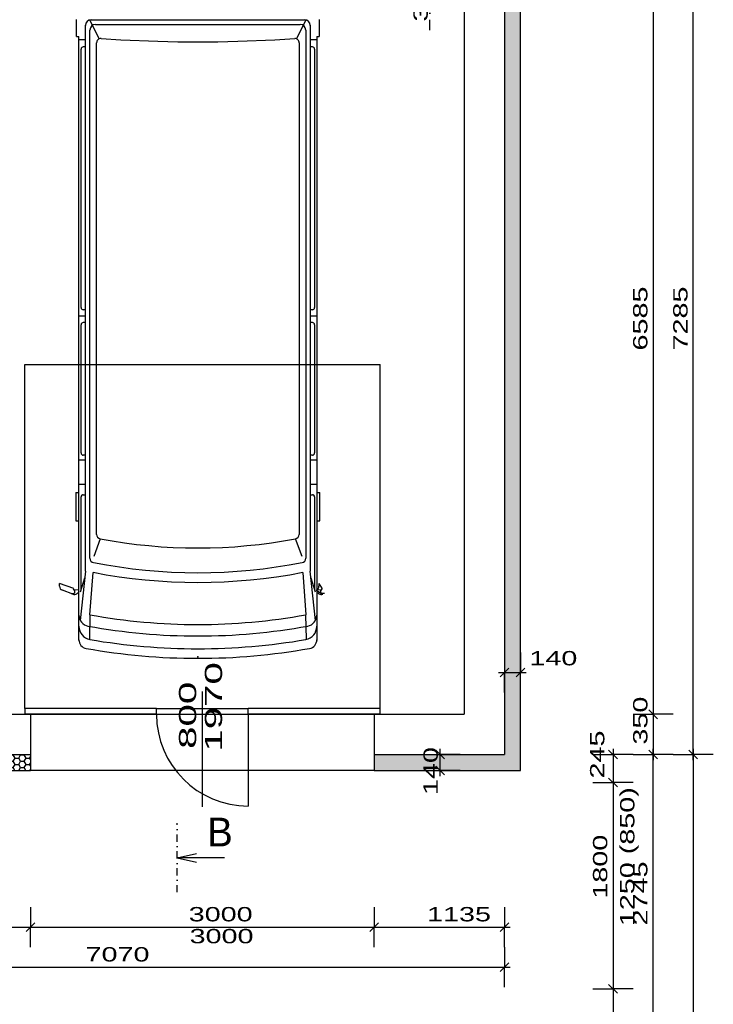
# Model space of a CAD drawing. Extents: x -196363 to 398972, y -489949 to -260582.
# Tile 198 of 256: x 231097 to 237148, y -379707 to -371119. Entities that reach past the tile are written whole.
import ezdxf

# ---------------------------------------------------------------- set-up
doc = ezdxf.new("R2010")
doc.units = 0
doc.header["$MEASUREMENT"] = 0
doc.linetypes.add('DOTDASH', pattern=[1, 0.3, -0.2, 0, -0.2, 0.3])
for name, color, linetype in [('koty', 1, 'Continuous'), ('navrh', 2, 'Continuous'), ('noszdiv', 1, 'Continuous'), ('popdver', 6, 'Continuous'), ('tepizol', 8, 'Continuous'), ('zarpred', 5, 'Continuous')]:
    doc.layers.add(name, color=color, linetype=linetype)
doc.styles.add('SPIRITTXTSTYLE1', font='ROMAN')
doc.linetypes.add('CERCH2', pattern='A,0,-1,[17,dur+dsp vaclavov.shx,S=0.003401,R=0,X=-1,Y=0],0', length=1)
doc.dimstyles.new('SPIRITSTYLE26', dxfattribs={"dimtxt": 125, "dimasz": 12.7, "dimexe": 175, "dimexo": -175, "dimgap": 50, "dimtad": 1, "dimdec": 3, "dimzin": 0, "dimdsep": 46, "dimlunit": 7, "dimtxsty": 'SPIRITTXTSTYLE1', "dimblk1": '_TICKMARKS26', "dimblk2": '_TICKMARKS26', "dimsah": 1, "dimcen": 0.09, "dimdle": 50, "dimclrd": 1, "dimclre": 1, "dimclrt": 1, "dimadec": 0, "dimazin": 0, "dimtfac": 1, "dimtdec": 4, "dimtofl": 0, "dimtmove": 1, "dimatfit": 0, "dimfxl": 0, "dimtolj": 1, "dimtzin": 0, "dimarcsym": 0})
doc.dimstyles.new('SPIRITSTYLE549', dxfattribs={"dimtxt": 125, "dimasz": 12.7, "dimexe": 175, "dimexo": 1472.924194, "dimgap": 50, "dimtad": 1, "dimdec": 3, "dimzin": 0, "dimdsep": 46, "dimlunit": 7, "dimtxsty": 'SPIRITTXTSTYLE1', "dimblk1": '_TICKMARKS549', "dimblk2": '_TICKMARKS549', "dimsah": 1, "dimcen": 0.09, "dimdle": 50, "dimclrd": 1, "dimclre": 1, "dimclrt": 1, "dimadec": 0, "dimazin": 0, "dimtfac": 1, "dimtdec": 4, "dimtofl": 0, "dimtmove": 1, "dimatfit": 0, "dimfxl": 0, "dimtolj": 1, "dimtzin": 0, "dimarcsym": 0})
doc.dimstyles.new('SPIRITSTYLE551', dxfattribs={"dimtxt": 125, "dimasz": 12.7, "dimexe": 175, "dimexo": 7842.966309, "dimgap": 50, "dimtad": 1, "dimdec": 3, "dimzin": 0, "dimdsep": 46, "dimlunit": 7, "dimtxsty": 'SPIRITTXTSTYLE1', "dimblk1": '_TICKMARKS551', "dimblk2": '_TICKMARKS551', "dimsah": 1, "dimcen": 0.09, "dimdle": 50, "dimclrd": 1, "dimclre": 1, "dimclrt": 1, "dimadec": 0, "dimazin": 0, "dimtfac": 1, "dimtdec": 4, "dimtofl": 0, "dimtmove": 1, "dimatfit": 0, "dimfxl": 0, "dimtolj": 1, "dimtzin": 0, "dimarcsym": 0})
doc.dimstyles.new('SPIRITSTYLE552', dxfattribs={"dimtxt": 125, "dimasz": 12.7, "dimexe": 175, "dimexo": 8038.650391, "dimgap": 50, "dimtad": 1, "dimdec": 3, "dimzin": 0, "dimdsep": 46, "dimlunit": 7, "dimtxsty": 'SPIRITTXTSTYLE1', "dimblk1": '_TICKMARKS552', "dimblk2": '_TICKMARKS552', "dimsah": 1, "dimcen": 0.09, "dimdle": 50, "dimclrd": 1, "dimclre": 1, "dimclrt": 1, "dimadec": 0, "dimazin": 0, "dimtfac": 1, "dimtdec": 4, "dimtofl": 0, "dimtmove": 1, "dimatfit": 0, "dimfxl": 0, "dimtolj": 1, "dimtzin": 0, "dimarcsym": 0})
doc.dimstyles.new('SPIRITSTYLE560', dxfattribs={"dimtxt": 125, "dimasz": 12.7, "dimexe": 175, "dimexo": 8192.960938, "dimgap": 50, "dimtad": 1, "dimdec": 3, "dimzin": 0, "dimdsep": 46, "dimlunit": 7, "dimtxsty": 'SPIRITTXTSTYLE1', "dimblk1": '_TICKMARKS560', "dimblk2": '_TICKMARKS560', "dimsah": 1, "dimcen": 0.09, "dimdle": 50, "dimclrd": 1, "dimclre": 1, "dimclrt": 1, "dimadec": 0, "dimazin": 0, "dimtfac": 1, "dimtdec": 4, "dimtofl": 0, "dimtmove": 1, "dimatfit": 0, "dimfxl": 0, "dimtolj": 1, "dimtzin": 0, "dimarcsym": 0})
doc.dimstyles.new('SPIRITSTYLE562', dxfattribs={"dimtxt": 125, "dimasz": 12.7, "dimexe": 175, "dimexo": 1525.981445, "dimgap": 50, "dimtad": 1, "dimdec": 3, "dimzin": 0, "dimdsep": 46, "dimlunit": 7, "dimtxsty": 'SPIRITTXTSTYLE1', "dimblk1": '_TICKMARKS562', "dimblk2": '_TICKMARKS562', "dimsah": 1, "dimcen": 0.09, "dimdle": 50, "dimclrd": 1, "dimclre": 1, "dimclrt": 1, "dimadec": 0, "dimazin": 0, "dimtfac": 1, "dimtdec": 4, "dimtofl": 0, "dimtmove": 1, "dimatfit": 0, "dimfxl": 0, "dimtolj": 1, "dimtzin": 0, "dimarcsym": 0})
doc.dimstyles.new('SPIRITSTYLE563', dxfattribs={"dimtxt": 125, "dimasz": 12.7, "dimexe": 175, "dimexo": 1330.967041, "dimgap": 50, "dimtad": 1, "dimdec": 3, "dimzin": 0, "dimdsep": 46, "dimlunit": 7, "dimtxsty": 'SPIRITTXTSTYLE1', "dimblk1": '_TICKMARKS563', "dimblk2": '_TICKMARKS563', "dimsah": 1, "dimcen": 0.09, "dimdle": 50, "dimclrd": 1, "dimclre": 1, "dimclrt": 1, "dimadec": 0, "dimazin": 0, "dimtfac": 1, "dimtdec": 4, "dimtofl": 0, "dimtmove": 1, "dimatfit": 0, "dimfxl": 0, "dimtolj": 1, "dimtzin": 0, "dimarcsym": 0})
doc.dimstyles.new('SPIRITSTYLE564', dxfattribs={"dimtxt": 125, "dimasz": 12.7, "dimexe": 175, "dimexo": 539.846313, "dimgap": 50, "dimtad": 1, "dimdec": 3, "dimzin": 0, "dimdsep": 46, "dimlunit": 7, "dimtxsty": 'SPIRITTXTSTYLE1', "dimblk1": '_TICKMARKS564', "dimblk2": '_TICKMARKS564', "dimsah": 1, "dimcen": 0.09, "dimdle": 50, "dimclrd": 1, "dimclre": 1, "dimclrt": 1, "dimadec": 0, "dimazin": 0, "dimtfac": 1, "dimtdec": 4, "dimtofl": 0, "dimtmove": 1, "dimatfit": 0, "dimfxl": 0, "dimtolj": 1, "dimtzin": 0, "dimarcsym": 0})
doc.dimstyles.new('SPIRITSTYLE565', dxfattribs={"dimtxt": 125, "dimasz": 12.7, "dimexe": 175, "dimexo": -167.831451, "dimgap": 50, "dimtad": 1, "dimdec": 3, "dimzin": 0, "dimdsep": 46, "dimlunit": 7, "dimtxsty": 'SPIRITTXTSTYLE1', "dimblk1": '_TICKMARKS565', "dimblk2": '_TICKMARKS565', "dimsah": 1, "dimcen": 0.09, "dimdle": 50, "dimclrd": 1, "dimclre": 1, "dimclrt": 1, "dimadec": 0, "dimazin": 0, "dimtfac": 1, "dimtdec": 4, "dimtofl": 0, "dimtmove": 1, "dimatfit": 0, "dimfxl": 0, "dimtolj": 1, "dimtzin": 0, "dimarcsym": 0})
doc.dimstyles.new('SPIRITSTYLE567', dxfattribs={"dimtxt": 125, "dimasz": 12.7, "dimexe": 175, "dimexo": 1680.961182, "dimgap": 50, "dimtad": 1, "dimdec": 3, "dimzin": 0, "dimdsep": 46, "dimlunit": 7, "dimtxsty": 'SPIRITTXTSTYLE1', "dimblk1": '_TICKMARKS567', "dimblk2": '_TICKMARKS567', "dimsah": 1, "dimcen": 0.09, "dimdle": 50, "dimclrd": 1, "dimclre": 1, "dimclrt": 1, "dimadec": 0, "dimazin": 0, "dimtfac": 1, "dimtdec": 4, "dimtofl": 0, "dimtmove": 1, "dimatfit": 0, "dimfxl": 0, "dimtolj": 1, "dimtzin": 0, "dimarcsym": 0})
doc.dimstyles.new('SPIRITSTYLE568', dxfattribs={"dimtxt": 125, "dimasz": 12.7, "dimexe": 175, "dimexo": 8542.955078, "dimgap": 50, "dimtad": 1, "dimdec": 3, "dimzin": 0, "dimdsep": 46, "dimlunit": 7, "dimtxsty": 'SPIRITTXTSTYLE1', "dimblk1": '_TICKMARKS568', "dimblk2": '_TICKMARKS568', "dimsah": 1, "dimcen": 0.09, "dimdle": 50, "dimclrd": 1, "dimclre": 1, "dimclrt": 1, "dimadec": 0, "dimazin": 0, "dimtfac": 1, "dimtdec": 4, "dimtofl": 0, "dimtmove": 1, "dimatfit": 0, "dimfxl": 0, "dimtolj": 1, "dimtzin": 0, "dimarcsym": 0})
pattern_1 = [(0, (582227.312, -258968), (47.625, 27.4963055), [-63.5, 31.75]), (60.000002, (582227.312, -258968), (-1.7e-06, 54.9926147), [31.75, -63.5]), (120.000003, (582227.312, -258968), (-47.625, 27.4963055), [-63.5, 31.75])]

# ---------------------------------------------------------------- blocks, each defined once
blk = doc.blocks.new('_TICKMARKS549')
at = {"color": 1, "linetype": 'Continuous'}
blk.add_line((-3, -3), (3, 3), dxfattribs=at)
blk = doc.blocks.new('*D1369')
at = {"color": 1, "linetype": 'Continuous', "ltscale": 300}
for p, q in [((236623.296875, -370542.9375, 1723.800049), (236623.296875, -377227.9375, 1723.800049)), ((236448.296875, -370592.9375, 1723.800049), (236623.296875, -370592.9375, 1723.800049)), ((236798.296875, -370592.9375, 1723.800049), (236623.296875, -370592.9375, 1723.800049)), ((236448.296875, -377177.90625, 1723.800049), (236623.296875, -377177.90625, 1723.800049)), ((236798.296875, -377177.90625, 1723.800049), (236623.296875, -377177.90625, 1723.800049))]:
    blk.add_line(p, q, dxfattribs=at)
at = {"color": 1, "linetype": 'Continuous', "ltscale": 300, "xscale": 12.69999980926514, "yscale": 12.69999980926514, "zscale": 12.69999980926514}
for p, rotation in [((236623.296875, -370592.9375, 1723.800049), 90.00000250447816), ((236623.296875, -377177.90625, 1723.800049), -90.00000250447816)]:
    blk.add_blockref('_TICKMARKS549', p, dxfattribs=dict(at, rotation=rotation))
at = {"color": 1, "linetype": 'Continuous', "ltscale": 300, "style": 'SPIRITTXTSTYLE1', "width": 1.5}
blk.add_text('6585', height=125, rotation=450.0000193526, dxfattribs=at).set_placement((236573.3125, -374004.46875, 1723.800049))
blk = doc.blocks.new('*D1371')
at = {"color": 1, "linetype": 'Continuous', "ltscale": 300}
for p, q in [((236448.296875, -377177.90625, 1723.800049), (236623.296875, -377177.90625, 1723.800049)), ((236623.296875, -377127.90625, 1723.800049), (236623.296875, -377577.9375, 1723.800049)), ((236798.296875, -377177.90625, 1723.800049), (236623.296875, -377177.90625, 1723.800049)), ((236448.296875, -377527.90625, 1723.800049), (236623.296875, -377527.90625, 1723.800049)), ((236798.296875, -377527.90625, 1723.800049), (236623.296875, -377527.90625, 1723.800049))]:
    blk.add_line(p, q, dxfattribs=at)
at = {"color": 1, "linetype": 'Continuous', "ltscale": 300, "xscale": 12.69999980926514, "yscale": 12.69999980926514, "zscale": 12.69999980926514}
for p, rotation in [((236623.296875, -377177.90625, 1723.800049), 90.00000250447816), ((236623.296875, -377527.90625, 1723.800049), -90.00000250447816)]:
    blk.add_blockref('_TICKMARKS549', p, dxfattribs=dict(at, rotation=rotation))
at = {"color": 1, "linetype": 'Continuous', "ltscale": 300, "style": 'SPIRITTXTSTYLE1', "width": 1.5}
blk.add_text('350', height=125, rotation=450.0000193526, dxfattribs=at).set_placement((236573.3125, -377442.21875, 1723.800049))
blk = doc.blocks.new('*D1372')
at = {"color": 1, "linetype": 'Continuous', "ltscale": 300}
for p, q in [((236973.296875, -377577.9375, 1723.800049), (236973.296875, -370192.9375, 1723.800049)), ((236798.296875, -370242.9375, 1723.800049), (236973.296875, -370242.9375, 1723.800049)), ((237148.296875, -370242.9375, 1723.800049), (236973.296875, -370242.9375, 1723.800049)), ((236798.296875, -377527.90625, 1723.800049), (236973.296875, -377527.90625, 1723.800049)), ((237148.296875, -377527.90625, 1723.800049), (236973.296875, -377527.90625, 1723.800049))]:
    blk.add_line(p, q, dxfattribs=at)
at = {"color": 1, "linetype": 'Continuous', "ltscale": 300, "xscale": 12.69999980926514, "yscale": 12.69999980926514, "zscale": 12.69999980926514}
for p, rotation in [((236973.296875, -370242.9375, 1723.800049), 90.00000250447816), ((236973.296875, -377527.90625, 1723.800049), 270.0000006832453)]:
    blk.add_blockref('_TICKMARKS549', p, dxfattribs=dict(at, rotation=rotation))
at = {"color": 1, "linetype": 'Continuous', "ltscale": 300, "style": 'SPIRITTXTSTYLE1', "width": 1.5}
blk.add_text('7285', height=125, rotation=90.0000025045, dxfattribs=at).set_placement((236923.3125, -374004.46875, 1723.800049))
blk = doc.blocks.new('_TICKMARKS551')
at = {"color": 1, "linetype": 'Continuous'}
blk.add_line((-3, -3), (3, 3), dxfattribs=at)
blk = doc.blocks.new('*D1373')
at = {"color": 1, "linetype": 'Continuous', "ltscale": 300}
for p, q in [((236098.3125, -377527.90625, 1723.800049), (236273.3125, -377527.90625, 1723.800049)), ((236273.3125, -377477.90625, 1723.800049), (236273.3125, -377822.9375, 1723.800049)), ((236448.296875, -377527.90625, 1723.800049), (236273.3125, -377527.90625, 1723.800049)), ((236098.3125, -377772.9375, 1723.800049), (236273.3125, -377772.9375, 1723.800049)), ((236448.296875, -377772.9375, 1723.800049), (236273.3125, -377772.9375, 1723.800049))]:
    blk.add_line(p, q, dxfattribs=at)
at = {"color": 1, "linetype": 'Continuous', "ltscale": 300, "xscale": 12.69999980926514, "yscale": 12.69999980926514, "zscale": 12.69999980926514}
for p, rotation in [((236273.3125, -377527.90625, 1723.800049), 90.00000250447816), ((236273.3125, -377772.9375, 1723.800049), -90.00000250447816)]:
    blk.add_blockref('_TICKMARKS551', p, dxfattribs=dict(at, rotation=rotation))
at = {"color": 1, "linetype": 'Continuous', "ltscale": 300, "style": 'SPIRITTXTSTYLE1', "width": 1.5}
blk.add_text('245', height=125, rotation=450.0000193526, dxfattribs=at).set_placement((236197.609375, -377738, 1723.800049))
blk = doc.blocks.new('_TICKMARKS552')
at = {"color": 1, "linetype": 'Continuous'}
blk.add_line((-3, -3), (3, 3), dxfattribs=at)
blk = doc.blocks.new('*D1374')
at = {"color": 1, "linetype": 'Continuous', "ltscale": 300}
for p, q in [((236098.3125, -377772.9375, 1723.800049), (236273.3125, -377772.9375, 1723.800049)), ((236273.3125, -377722.9375, 1723.800049), (236273.3125, -379622.90625, 1723.800049)), ((236448.296875, -377772.9375, 1723.800049), (236273.3125, -377772.9375, 1723.800049)), ((236098.3125, -379572.90625, 1723.800049), (236273.3125, -379572.90625, 1723.800049)), ((236448.296875, -379572.90625, 1723.800049), (236273.3125, -379572.90625, 1723.800049))]:
    blk.add_line(p, q, dxfattribs=at)
at = {"color": 1, "linetype": 'Continuous', "ltscale": 300, "xscale": 12.69999980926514, "yscale": 12.69999980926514, "zscale": 12.69999980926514}
for p, rotation in [((236273.3125, -377772.9375, 1723.800049), 90.00000250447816), ((236273.3125, -379572.90625, 1723.800049), -90.00000250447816)]:
    blk.add_blockref('_TICKMARKS552', p, dxfattribs=dict(at, rotation=rotation))
at = {"color": 1, "linetype": 'Continuous', "ltscale": 300, "style": 'SPIRITTXTSTYLE1', "width": 1.5}
blk.add_text('1800', height=125, rotation=450.0000193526, dxfattribs=at).set_placement((236223.328125, -378786, 1723.800049))
blk = doc.blocks.new('*D1375')
at = {"color": 1, "linetype": 'Continuous', "ltscale": 300}
for p, q in [((236098.3125, -379572.90625, 1723.800049), (236273.3125, -379572.90625, 1723.800049)), ((236273.3125, -379522.90625, 1723.800049), (236273.3125, -380932.9375, 1723.800049)), ((236448.296875, -379572.90625, 1723.800049), (236273.3125, -379572.90625, 1723.800049)), ((236098.3125, -380882.9375, 1723.800049), (236273.3125, -380882.9375, 1723.800049)), ((236448.296875, -380882.9375, 1723.800049), (236273.3125, -380882.9375, 1723.800049))]:
    blk.add_line(p, q, dxfattribs=at)
at = {"color": 1, "linetype": 'Continuous', "ltscale": 300, "xscale": 12.69999980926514, "yscale": 12.69999980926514, "zscale": 12.69999980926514}
for p, rotation in [((236273.3125, -379572.90625, 1723.800049), 90.00000250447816), ((236273.3125, -380882.9375, 1723.800049), -90.00000250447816)]:
    blk.add_blockref('_TICKMARKS552', p, dxfattribs=dict(at, rotation=rotation))
at = {"color": 1, "linetype": 'Continuous', "ltscale": 300, "style": 'SPIRITTXTSTYLE1', "width": 1.5}
blk.add_text('1310', height=125, rotation=450.0000193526, dxfattribs=at).set_placement((236223.328125, -380335.0625, 1723.800049))
blk = doc.blocks.new('_TICKMARKS560')
at = {"color": 1, "linetype": 'Continuous'}
blk.add_line((-3, -3), (3, 3), dxfattribs=at)
blk = doc.blocks.new('*D1385')
at = {"color": 1, "linetype": 'Continuous', "ltscale": 300}
for p, q in [((236448.296875, -377527.90625, 1723.800049), (236623.296875, -377527.90625, 1723.800049)), ((236623.296875, -380322.9375, 1723.800049), (236623.296875, -377477.90625, 1723.800049)), ((236798.296875, -377527.90625, 1723.800049), (236623.296875, -377527.90625, 1723.800049)), ((236448.296875, -380272.9375, 1723.800049), (236623.296875, -380272.9375, 1723.800049)), ((236798.296875, -380272.9375, 1723.800049), (236623.296875, -380272.9375, 1723.800049))]:
    blk.add_line(p, q, dxfattribs=at)
at = {"color": 1, "linetype": 'Continuous', "ltscale": 300, "xscale": 12.69999980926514, "yscale": 12.69999980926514, "zscale": 12.69999980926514}
for p, rotation in [((236623.296875, -377527.90625, 1723.800049), 90.00000250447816), ((236623.296875, -380272.9375, 1723.800049), 270.0000006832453)]:
    blk.add_blockref('_TICKMARKS560', p, dxfattribs=dict(at, rotation=rotation))
at = {"color": 1, "linetype": 'Continuous', "ltscale": 300, "style": 'SPIRITTXTSTYLE1', "width": 1.5}
blk.add_text('2745', height=125, rotation=90.0000025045, dxfattribs=at).set_placement((236573.3125, -379019.46875, 1723.800049))
blk = doc.blocks.new('_TICKMARKS562')
at = {"color": 1, "linetype": 'Continuous'}
blk.add_line((-3, -3), (3, 3), dxfattribs=at)
blk = doc.blocks.new('*D1387')
at = {"color": 1, "linetype": 'Continuous', "ltscale": 300}
for p, q in [((231190.328125, -378858.875, 1723.800049), (231190.328125, -379033.875, 1723.800049)), ((234190.359375, -378858.875, 1723.800049), (234190.359375, -379033.875, 1723.800049)), ((231140.328125, -379033.875, 1723.800049), (234240.359375, -379033.875, 1723.800049)), ((231190.328125, -379208.875, 1723.800049), (231190.328125, -379033.875, 1723.800049)), ((234190.359375, -379208.875, 1723.800049), (234190.359375, -379033.875, 1723.800049))]:
    blk.add_line(p, q, dxfattribs=at)
at = {"color": 1, "linetype": 'Continuous', "ltscale": 300, "xscale": 12.69999980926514, "yscale": 12.69999980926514, "zscale": 12.69999980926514, "rotation": 180.0000050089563}
blk.add_blockref('_TICKMARKS562', (231190.328125, -379033.875, 1723.800049), dxfattribs=at)
at = {"color": 1, "linetype": 'Continuous', "ltscale": 300, "xscale": 12.69999980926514, "yscale": 12.69999980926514, "zscale": 12.69999980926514}
blk.add_blockref('_TICKMARKS562', (234190.359375, -379033.875, 1723.800049), dxfattribs=at)
at = {"color": 1, "linetype": 'Continuous', "ltscale": 300, "style": 'SPIRITTXTSTYLE1', "width": 1.5}
blk.add_text('3000', height=125, dxfattribs=at).set_placement((232571.3125, -378983.90625, 1723.800049))
blk = doc.blocks.new('_TICKMARKS563')
at = {"color": 1, "linetype": 'Continuous'}
blk.add_line((-3, -3), (3, 3), dxfattribs=at)
blk = doc.blocks.new('*D1388')
at = {"color": 1, "linetype": 'Continuous', "ltscale": 300}
for p, q in [((234190.359375, -378858.875, 1723.800049), (234190.359375, -379033.875, 1723.800049)), ((235325.375, -378858.875, 1723.800049), (235325.375, -379033.875, 1723.800049)), ((234140.34375, -379033.875, 1723.800049), (235375.375, -379033.875, 1723.800049)), ((234190.359375, -379208.875, 1723.800049), (234190.359375, -379033.875, 1723.800049)), ((235325.375, -379208.875, 1723.800049), (235325.375, -379033.875, 1723.800049))]:
    blk.add_line(p, q, dxfattribs=at)
at = {"color": 1, "linetype": 'Continuous', "ltscale": 300, "xscale": 12.69999980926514, "yscale": 12.69999980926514, "zscale": 12.69999980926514, "rotation": 180.0000050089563}
blk.add_blockref('_TICKMARKS563', (234190.359375, -379033.875, 1723.800049), dxfattribs=at)
at = {"color": 1, "linetype": 'Continuous', "ltscale": 300, "xscale": 12.69999980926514, "yscale": 12.69999980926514, "zscale": 12.69999980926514}
blk.add_blockref('_TICKMARKS563', (235325.375, -379033.875, 1723.800049), dxfattribs=at)
at = {"color": 1, "linetype": 'Continuous', "ltscale": 300, "style": 'SPIRITTXTSTYLE1', "width": 1.5}
blk.add_text('1135', height=125, dxfattribs=at).set_placement((234650.734375, -378983.90625, 1723.800049))
blk = doc.blocks.new('_TICKMARKS564')
at = {"color": 1, "linetype": 'Continuous'}
blk.add_line((-3, -3), (3, 3), dxfattribs=at)
blk = doc.blocks.new('*D1389')
at = {"color": 1, "linetype": 'Continuous', "ltscale": 300}
for p, q in [((235325.375, -376638.0625, 1723.800049), (235325.375, -376813.0625, 1723.800049)), ((235465.375, -376638.0625, 1723.800049), (235465.375, -376813.0625, 1723.800049)), ((235275.359375, -376813.0625, 1723.800049), (235515.375, -376813.0625, 1723.800049)), ((235325.375, -376988.0625, 1723.800049), (235325.375, -376813.0625, 1723.800049)), ((235465.375, -376988.0625, 1723.800049), (235465.375, -376813.0625, 1723.800049))]:
    blk.add_line(p, q, dxfattribs=at)
at = {"color": 1, "linetype": 'Continuous', "ltscale": 300, "xscale": 12.69999980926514, "yscale": 12.69999980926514, "zscale": 12.69999980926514, "rotation": 180.0000050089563}
blk.add_blockref('_TICKMARKS564', (235325.375, -376813.0625, 1723.800049), dxfattribs=at)
at = {"color": 1, "linetype": 'Continuous', "ltscale": 300, "xscale": 12.69999980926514, "yscale": 12.69999980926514, "zscale": 12.69999980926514}
blk.add_blockref('_TICKMARKS564', (235465.375, -376813.0625, 1723.800049), dxfattribs=at)
at = {"color": 1, "linetype": 'Continuous', "ltscale": 300, "style": 'SPIRITTXTSTYLE1', "width": 1.5}
blk.add_text('140', height=125, dxfattribs=at).set_placement((235543.609375, -376750.8125, 1723.800049))
blk = doc.blocks.new('_TICKMARKS565')
at = {"color": 1, "linetype": 'Continuous'}
blk.add_line((-3, -3), (3, 3), dxfattribs=at)
blk = doc.blocks.new('*D1390')
at = {"color": 1, "linetype": 'Continuous', "ltscale": 300}
for p, q in [((234590.03125, -377527.90625, 1723.800049), (234765.03125, -377527.90625, 1723.800049)), ((234765.03125, -377717.90625, 1723.800049), (234765.03125, -377477.90625, 1723.800049)), ((234940.03125, -377527.90625, 1723.800049), (234765.03125, -377527.90625, 1723.800049)), ((234590.03125, -377667.90625, 1723.800049), (234765.03125, -377667.90625, 1723.800049)), ((234940.03125, -377667.90625, 1723.800049), (234765.03125, -377667.90625, 1723.800049))]:
    blk.add_line(p, q, dxfattribs=at)
at = {"color": 1, "linetype": 'Continuous', "ltscale": 300, "xscale": 12.69999980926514, "yscale": 12.69999980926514, "zscale": 12.69999980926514}
for p, rotation in [((234765.03125, -377527.90625, 1723.800049), 90.00000250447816), ((234765.03125, -377667.90625, 1723.800049), 270.0000006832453)]:
    blk.add_blockref('_TICKMARKS565', p, dxfattribs=dict(at, rotation=rotation))
at = {"color": 1, "linetype": 'Continuous', "ltscale": 300, "style": 'SPIRITTXTSTYLE1', "width": 1.5}
blk.add_text('140', height=125, rotation=90.0000025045, dxfattribs=at).set_placement((234744.265625, -377881.9375, 1723.800049))
blk = doc.blocks.new('_TICKMARKS567')
at = {"color": 1, "linetype": 'Continuous'}
blk.add_line((-3, -3), (3, 3), dxfattribs=at)
blk = doc.blocks.new('*D1392')
at = {"color": 1, "linetype": 'Continuous', "ltscale": 300}
for p, q in [((228255.34375, -379208.875, 1723.800049), (228255.34375, -379383.875, 1723.800049)), ((235325.375, -379208.875, 1723.800049), (235325.375, -379383.875, 1723.800049)), ((228205.328125, -379383.875, 1723.800049), (235375.375, -379383.875, 1723.800049)), ((228255.34375, -379558.875, 1723.800049), (228255.34375, -379383.875, 1723.800049)), ((235325.375, -379558.875, 1723.800049), (235325.375, -379383.875, 1723.800049))]:
    blk.add_line(p, q, dxfattribs=at)
at = {"color": 1, "linetype": 'Continuous', "ltscale": 300, "xscale": 12.69999980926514, "yscale": 12.69999980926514, "zscale": 12.69999980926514, "rotation": 180.0000050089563}
blk.add_blockref('_TICKMARKS567', (228255.34375, -379383.875, 1723.800049), dxfattribs=at)
at = {"color": 1, "linetype": 'Continuous', "ltscale": 300, "xscale": 12.69999980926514, "yscale": 12.69999980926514, "zscale": 12.69999980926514}
blk.add_blockref('_TICKMARKS567', (235325.375, -379383.875, 1723.800049), dxfattribs=at)
at = {"color": 1, "linetype": 'Continuous', "ltscale": 300, "style": 'SPIRITTXTSTYLE1', "width": 1.5}
blk.add_text('7070', height=125, dxfattribs=at).set_placement((231671.3125, -379333.90625, 1723.800049))
blk = doc.blocks.new('_TICKMARKS568')
at = {"color": 1, "linetype": 'Continuous'}
blk.add_line((-3, -3), (3, 3), dxfattribs=at)
blk = doc.blocks.new('*D1393')
at = {"color": 1, "linetype": 'Continuous', "ltscale": 300}
for p, q in [((236798.296875, -377527.90625, 1723.800049), (236973.296875, -377527.90625, 1723.800049)), ((236973.296875, -377477.90625, 1723.800049), (236973.296875, -387172.90625, 1723.800049)), ((237148.296875, -377527.90625, 1723.800049), (236973.296875, -377527.90625, 1723.800049)), ((236798.296875, -387122.90625, 1723.800049), (236973.296875, -387122.90625, 1723.800049)), ((237148.296875, -387122.90625, 1723.800049), (236973.296875, -387122.90625, 1723.800049))]:
    blk.add_line(p, q, dxfattribs=at)
at = {"color": 1, "linetype": 'Continuous', "ltscale": 300, "xscale": 12.69999980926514, "yscale": 12.69999980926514, "zscale": 12.69999980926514}
for p, rotation in [((236973.296875, -377527.90625, 1723.800049), 90.00000250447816), ((236973.296875, -387122.90625, 1723.800049), -90.00000250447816)]:
    blk.add_blockref('_TICKMARKS568', p, dxfattribs=dict(at, rotation=rotation))
at = {"color": 1, "linetype": 'Continuous', "ltscale": 300, "style": 'SPIRITTXTSTYLE1', "width": 1.5}
blk.add_text('9595', height=125, rotation=450.0000193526, dxfattribs=at).set_placement((236923.3125, -382444.4375, 1723.800049))
blk = doc.blocks.new('_TICKMARKS26')
at = {"color": 1, "linetype": 'Continuous'}
blk.add_line((-3, -3), (3, 3), dxfattribs=at)
blk = doc.blocks.new('*D1746')
at = {"color": 1, "linetype": 'Continuous', "ltscale": 300}
for p, q in [((228255.34375, -378858.875, 1723.800049), (228255.34375, -379033.875, 1723.800049)), ((231190.328125, -378858.875, 1723.800049), (231190.328125, -379033.875, 1723.800049)), ((228205.328125, -379033.875, 1723.800049), (231240.328125, -379033.875, 1723.800049)), ((228255.34375, -379208.875, 1723.800049), (228255.34375, -379033.875, 1723.800049)), ((231190.328125, -379208.875, 1723.800049), (231190.328125, -379033.875, 1723.800049))]:
    blk.add_line(p, q, dxfattribs=at)
at = {"color": 1, "linetype": 'Continuous', "ltscale": 300, "xscale": 12.69999980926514, "yscale": 12.69999980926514, "zscale": 12.69999980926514, "rotation": 180.0000050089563}
blk.add_blockref('_TICKMARKS26', (228255.34375, -379033.875, 1723.800049), dxfattribs=at)
at = {"color": 1, "linetype": 'Continuous', "ltscale": 300, "xscale": 12.69999980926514, "yscale": 12.69999980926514, "zscale": 12.69999980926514}
blk.add_blockref('_TICKMARKS26', (231190.328125, -379033.875, 1723.800049), dxfattribs=at)
at = {"color": 1, "linetype": 'Continuous', "ltscale": 300, "style": 'SPIRITTXTSTYLE1', "width": 1.5}
blk.add_text('2935', height=125, dxfattribs=at).set_placement((229603.796875, -378983.90625, 1723.800049))

msp = doc.modelspace()

# ---------------------------------------------------------------- hatches: boundary and pattern name
at = {"layer": 'tepizol', "linetype": 'Continuous', "ltscale": 300}
h = msp.add_hatch(dxfattribs=at)
h.set_pattern_fill('Plastev', scale=31.75, style=0, pattern_type=2)
h.set_pattern_definition(pattern_1)
h.paths.add_polyline_path([(235325.375, -377667.90625), (235465.375, -377667.90625), (235465.375, -370102.9375), (227550.59375, -370102.9375), (227447.57812, -370242.9375), (235325.375, -370242.9375), (235325.375, -377527.90625), (234190.35938, -377527.90625), (234190.35938, -377667.90625)], flags=0)
h = msp.add_hatch(dxfattribs=at)
h.set_pattern_fill('Plastev', scale=31.75, style=0, pattern_type=2)
h.set_pattern_definition(pattern_1)
h.paths.add_polyline_path([(229990.35938, -377527.90625), (229730.34375, -377527.90625), (229690.34375, -377527.90625), (229690.34375, -377667.90625), (231190.32812, -377667.90625), (231190.32812, -377527.90625)], flags=0)

# ---------------------------------------------------------------- linework, layer by layer
at = {"layer": 'koty', "color": 1, "linetype": 'DOTDASH', "ltscale": 300}
msp.add_line((234675.39062, -371211.15625, 1723.80005), (234675.39062, -370077.90625, 1723.80005), dxfattribs=at)
at = {"layer": 'navrh', "color": 2, "linetype": 'Continuous', "ltscale": 300}
for p, q in [((235465.375, -377667.90625, 900), (235465.375, -370102.9375, 900)), ((232290.34375, -377127.90625, 900), (231140.32812, -377127.90625, 900)), ((231140.32812, -377127.90625, 900), (231140.32812, -377177.90625, 900)), ((232290.34375, -377177.90625, 900), (231140.32812, -377177.90625, 900)), ((232290.34375, -377177.90625, 900), (232290.34375, -377127.90625, 900)), ((232290.34375, -377127.90625, 900), (233090.34375, -377127.90625, 900)), ((234240.35938, -377127.90625, 900), (233090.34375, -377127.90625, 900)), ((233090.34375, -377177.90625, 900), (233090.34375, -377127.90625, 900)), ((234240.35938, -377177.90625, 900), (233090.34375, -377177.90625, 900)), ((233090.34375, -377177.90625, 900), (233090.34375, -377977.9375, 900)), ((234240.35938, -377177.90625, 900), (234240.35938, -377127.90625, 900)), ((231190.32812, -377527.90625, 900), (231190.32812, -377667.90625, 900)), ((234190.35938, -377527.90625, 900), (234190.35938, -377667.90625, 900)), ((228395.34375, -377667.90625, 900), (231190.32812, -377667.90625, 900)), ((234190.35938, -377667.90625, 900), (235325.375, -377667.90625, 900)), ((235325.375, -377667.90625, 900), (235465.375, -377667.90625, 900))]:
    msp.add_line(p, q, dxfattribs=at)
at = {"layer": 'navrh', "color": 2, "linetype": 'CERCH2', "ltscale": 300}
for p, q in [((231140.32812, -377127.90625, 900), (231140.32812, -374127.90625, 900)), ((231140.32812, -374127.90625, 900), (234240.35938, -374127.90625, 900)), ((234240.35938, -377127.90625, 900), (234240.35938, -374127.90625, 900)), ((234190.35938, -377667.90625, 900), (231190.32812, -377667.90625, 900))]:
    msp.add_line(p, q, dxfattribs=at)
at = {"layer": 'navrh', "color": 1, "linetype": 'DOTDASH', "ltscale": 210}
msp.add_line((232471.09375, -378730.0625), (232471.09375, -378127.46875), dxfattribs=at)
at = {"layer": 'navrh', "color": 1, "linetype": 'Continuous', "ltscale": 304.799988}
for p, q in [((232471.09375, -378428.78125), (232639.125, -378391.0625)), ((232882.20312, -378428.78125), (232471.09375, -378428.78125)), ((232471.09375, -378428.78125), (232639.125, -378466.46875))]:
    msp.add_line(p, q, dxfattribs=at)
at = {"layer": 'navrh', "color": 2, "linetype": 'Continuous', "ltscale": 300}
msp.add_arc((233090.34375, -377177.90625, 900), 800.00079, 180.000005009, 270.000000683, dxfattribs=at)
msp.add_point((232690.34375, -377177.90625, 900), dxfattribs=at)
msp.add_point((232690.34375, -377177.90625, 900), dxfattribs=at)
at = {"layer": 'noszdiv', "color": 1, "linetype": 'Continuous', "ltscale": 300}
for p, q in [((235325.375, -370242.9375, 900), (235325.375, -371972.25, 900)), ((234975.375, -370592.9375, 900), (234975.375, -377177.90625, 900)), ((235325.375, -371972.25, 900), (235325.375, -377527.90625, 900)), ((229990.35938, -377177.90625, 900), (231190.32812, -377177.90625, 900)), ((231190.32812, -377177.90625, 900), (231190.32812, -377527.90625, 900)), ((234190.35938, -377177.90625, 900), (234975.375, -377177.90625, 900)), ((234190.35938, -377177.90625, 900), (234190.35938, -377527.90625, 900)), ((229990.35938, -377527.90625, 900), (231190.32812, -377527.90625, 900)), ((234190.35938, -377527.90625, 900), (235325.375, -377527.90625, 900))]:
    msp.add_line(p, q, dxfattribs=at)
at = {"layer": 'noszdiv', "color": 2, "linetype": 'Continuous', "ltscale": 300}
msp.add_line((231190.32812, -377177.90625, 900), (234190.35938, -377177.90625, 900), dxfattribs=at)
at = {"layer": 'popdver', "color": 6, "linetype": 'Continuous', "ltscale": 250}
msp.add_line((232690.34375, -377983.5625), (232690.34375, -376977.6875), dxfattribs=at)
at = {"layer": 'popdver', "color": 6, "linetype": 'Continuous', "ltscale": 304.799988}
msp.add_point((232690.34375, -377177.90625), dxfattribs=at)
at = {"layer": 'popdver', "color": 6, "linetype": 'Continuous', "ltscale": 250}
msp.add_point((232690.34375, -377177.90625), dxfattribs=at)
at = {"layer": 'zarpred', "color": 1, "linetype": 'Continuous', "ltscale": 25.4}
for p, q in [((231591.9375, -371266.875), (231591.9375, -371116.5625)), ((231671.01562, -375929.71875), (231671.01562, -371167.8125)), ((231790.45312, -371286.21875), (231708.15625, -371121.59375)), ((231719.26562, -371120.21875), (233582.89062, -371120.21875)), ((231757.89062, -371161.0625), (233544.26562, -371161.0625)), ((233594.10938, -371121.53125), (233511.79688, -371286.125)), ((233631.14062, -371167.8125), (233631.14062, -375929.71875)), ((233710.23438, -371116.5625), (233710.23438, -371266.875)), ((231591.9375, -371266.875), (231613.09375, -371266.875)), ((231613.09375, -376533.8125), (231613.09375, -371266.875)), ((231709.60938, -375816.375), (231709.60938, -371209.3125)), ((233592.51562, -371209.3125), (233592.51562, -375816.375)), ((233689.04688, -371266.875), (233689.04688, -376533.8125)), ((233689.04688, -371266.875), (233710.23438, -371266.875)), ((231613.09375, -371293.25), (231671.01562, -371293.25)), ((231671.01562, -371356.34375), (231651.71875, -371356.34375)), ((231767.53125, -375608.4375), (231767.53125, -371321.375)), ((233534.625, -371321.375), (233534.625, -375608.4375)), ((233631.14062, -371293.25), (233689.04688, -371293.25)), ((233650.45312, -371356.34375), (233631.14062, -371356.34375)), ((231632.40625, -373630.09375), (231632.40625, -371375.625)), ((233669.75, -371375.625), (233669.75, -373630.09375)), ((231671.01562, -373649.40625), (231651.71875, -373649.40625)), ((233650.45312, -373649.40625), (233631.14062, -373649.40625)), ((231613.09375, -373703.40625), (231671.01562, -373703.40625)), ((231671.01562, -373760.3125), (231651.71875, -373760.3125)), ((233631.14062, -373703.40625), (233689.04688, -373703.40625)), ((233650.45312, -373760.3125), (233631.14062, -373760.3125)), ((231632.40625, -374898.3125), (231632.40625, -373779.59375)), ((233669.75, -373779.59375), (233669.75, -374898.3125)), ((231613.09375, -374958.15625), (231671.01562, -374958.15625)), ((231671.01562, -374917.625), (231651.71875, -374917.625)), ((233650.45312, -374917.625), (233631.14062, -374917.625)), ((233631.14062, -374958.15625), (233689.04688, -374958.15625)), ((231613.09375, -375170.53125), (231671.01562, -375170.53125)), ((233631.14062, -375170.53125), (233689.04688, -375170.53125)), ((231586.60938, -375244), (231613.09375, -375244)), ((231586.60938, -375244), (231586.60938, -375489.375)), ((231632.45312, -376095.03125), (231632.45312, -375281.46875)), ((231651.71875, -375262.0625), (231671.01562, -375262.0625)), ((233631.14062, -375262.0625), (233650.45312, -375262.0625)), ((233669.75, -375281.46875), (233669.75, -376095.03125)), ((233689.04688, -375244), (233715.54688, -375244)), ((233715.54688, -375489.375), (233715.54688, -375244)), ((231586.60938, -375489.375), (231613.09375, -375489.375)), ((233689.04688, -375489.375), (233715.54688, -375489.375)), ((231797.89062, -375646.09375), (231742.1875, -375800.53125)), ((233560, -375800.53125), (233504.3125, -375646.125)), ((231671.04688, -375929.6875), (231624.46875, -376358.375)), ((231628.125, -376109.21875), (231664.875, -375986.375)), ((231709.64062, -376309.53125), (231736.48438, -375939.5)), ((233565.70312, -375939.53125), (233592.54688, -376309.59375)), ((233677.75, -376358.375), (233631.15625, -375929.6875)), ((233637.35938, -375986.40625), (233674.125, -376109.25)), ((231444.1875, -376059.90625), (231444.1875, -376037.21875)), ((231567.60938, -376081.9375), (231444.23438, -376037.15625)), ((233707.95312, -376037.21875), (233707.95312, -376059.90625)), ((233708, -376037.25), (233734.625, -376082)), ((231561.625, -376129.5), (231469.65625, -376096.125)), ((231613.25, -376092.09375), (231574.48438, -376093.59375)), ((231613.17188, -376114.84375), (231595.4375, -376126.03125)), ((233682.57812, -376096.21875), (233740.59375, -376129.5625)), ((233706.8125, -376125.875), (233689.07812, -376114.6875)), ((233727.90625, -376093.59375), (233689.15625, -376092.09375)), ((231709.64062, -376309.625), (231704.32812, -376523.71875)), ((233597.82812, -376523.78125), (233592.54688, -376309.6875))]:
    msp.add_line(p, q, dxfattribs=at)
for points in [[(231806.125, -371282.78125), (231979.5625, -371295.9375), (232303.23438, -371305.34375), (232477.09375, -371311), (232651.07812, -371312.875), (232825.03125, -371311), (232998.90625, -371305.34375), (233322.59375, -371295.9375), (233496.03125, -371282.78125)], [(231546.25, -376123.96875), (231564.73438, -376123.59375), (231572.07812, -376121.4375), (231576.9375, -376117.5), (231578.76562, -376110.5), (231577.14062, -376101.625), (231567.57812, -376081.96875)], [(233755.92188, -376123.96875), (233737.42188, -376123.59375), (233730.07812, -376121.4375), (233725.21875, -376117.5), (233723.39062, -376110.5), (233725.01562, -376101.625), (233734.59375, -376081.96875)]]:
    msp.add_lwpolyline(points, dxfattribs=at)
for centre, radius, start, end in [((231719.29688, -371168.46875), 48.26992, 90.014728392, 180.000005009), ((231757.90625, -371209.3125), 48.26992, 90.014728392, 180.000005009), ((233544.25, -371209.3125), 48.26992, 0, 89.985276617), ((233582.85938, -371168.46875), 48.26992, 0, 89.985276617), ((231651.71875, -371375.625), 19.29805, 90.000002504, 180.000005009), ((231806.125, -371321.375), 38.60229, 89.981588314, 180.000005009), ((233496.03125, -371321.375), 38.60229, 0, 90.018416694), ((233650.45312, -371375.625), 19.29805, 0, 90.000002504), ((231651.71875, -373630.09375), 19.29805, 180.000005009, 270.000000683), ((233650.45312, -373630.09375), 19.29805, 270.000000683, 360.000010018), ((231651.71875, -373779.59375), 19.29805, 90.000002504, 180.000005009), ((233650.45312, -373779.59375), 19.29805, 0, 90.000002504), ((231651.71875, -374898.3125), 19.29805, 180.000005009, 270.000000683), ((233650.45312, -374898.3125), 19.29805, 270.000000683, 360.000010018), ((231651.71875, -375281.34375), 19.29805, 90.000002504, 180.000005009), ((233650.45312, -375281.34375), 19.29805, 0, 90.000002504), ((231806.15625, -375608.4375), 38.61751, 180.000005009, 259.321573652), ((232651.07812, -371191.1875), 4535.85791, 259.158086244, 280.842079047), ((233496, -375608.4375), 38.61752, 280.678427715, 360.000010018), ((231748.21875, -375816.375), 38.60193, 180.000005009, 258.939246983), ((233553.92188, -375816.375), 38.60507, 280.927265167, 360.000010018), ((232651.07812, -371205.125), 4737.37646, 258.921925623, 281.076573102), ((232651.07812, -371194.9375), 4831.87549, 259.088800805, 280.911200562), ((231482.82812, -376059.90625), 38.60402, 180.000005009, 250.051504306), ((233667.82812, -376081.6875), 1.9313, 196.451977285, 360.000010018), ((233669.35938, -376059.90625), 38.608, 289.942513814, 360.000419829), ((231574.79688, -376093.25), 38.60787, 250.034210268, 302.204397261), ((233727.35938, -376093.25), 38.60787, 237.795604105, 289.96581842), ((231709.60938, -376312.96875), 96.51163, 180.000005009, 259.770235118), ((232651.07812, -371156.5625), 5238.26855, 259.646253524, 280.353775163), ((233592.51562, -376312.96875), 96.5116, 280.229766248, 360.000010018), ((231728.9375, -376410.375), 115.83239, 180.000005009, 260.210918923), ((232651.07812, -371158.0625), 5336.66943, 259.649914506, 280.349977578), ((233573.21875, -376410.375), 115.8323, 279.789082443, 360.000010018), ((231690.3125, -376527.28125), 77.22298, 180.000005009, 260.002161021), ((232651.07812, -371021.65625), 5584.04883, 260.28913825, 279.710753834), ((233611.84375, -376527.28125), 77.22294, 279.997867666, 360.000010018), ((232651.07812, -371140.375), 5549.07812, 259.887523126, 280.112368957)]:
    msp.add_arc(centre, radius, start, end, dxfattribs=at)
msp.add_point((232651.07812, -376676.21875), dxfattribs=at)

# ---------------------------------------------------------------- texts
at = {"layer": 'koty', "color": 1, "linetype": 'Continuous', "ltscale": 300, "style": 'SPIRITTXTSTYLE1', "width": 1.5}
for s, p in [('300/300', (234656.60938, -371135.8125, 1723.80005)), ('1250 (850)', (236459.85938, -379026.03125, 1723.80005))]:
    msp.add_text(s, height=125, rotation=90.000002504, dxfattribs=at).set_placement(p)
msp.add_text('3000', height=125, dxfattribs=at).set_placement((232578.95312, -379175.0625, 1723.80005))
at = {"layer": 'navrh', "color": 1, "linetype": 'Continuous', "ltscale": 304.799988, "style": 'SPIRITTXTSTYLE1'}
msp.add_text('B', height=250, dxfattribs=at).set_placement((232732.82812, -378329.65625))
at = {"layer": 'popdver', "color": 6, "linetype": 'Continuous', "ltscale": 250, "style": 'SPIRITTXTSTYLE1', "width": 1.75}
for s, p in [('1970', (232862.26562, -377503.84375)), ('800', (232636.21875, -377479.46875))]:
    msp.add_text(s, height=150, rotation=90.000002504, dxfattribs=at).set_placement(p)

# ---------------------------------------------------------------- dimensions: what is measured, and where the dimension line sits
at = {"layer": 'koty', "color": 1, "linetype": 'Continuous', "ltscale": 300}
for base, p1, p2, dimstyle, picture, middle in [((236973.29688, -377527.90625, 1723.80005), (235325.375, -377527.90625, 1723.80005), (235325.375, -370242.9375, 1723.80005), 'SPIRITSTYLE549', '*D1372', (236973.29688, -373885.40625, 1723.80005)), ((236623.29688, -370592.9375, 1723.80005), (234975.375, -370592.9375, 1723.80005), (234975.375, -377177.90625, 1723.80005), 'SPIRITSTYLE549', '*D1369', (236623.29688, -373885.40625, 1723.80005)), ((236623.29688, -377177.90625, 1723.80005), (234975.375, -377177.90625, 1723.80005), (235325.375, -377527.90625, 1723.80005), 'SPIRITSTYLE549', '*D1371', (236623.29688, -377352.90625, 1723.80005)), ((236623.29688, -380272.9375, 1723.80005), (227184.17188, -380272.9375, 1723.80005), (228255.34375, -377527.90625, 1723.80005), 'SPIRITSTYLE560', '*D1385', (236623.29688, -378900.4375, 1723.80005)), ((236973.29688, -377527.90625, 1723.80005), (228255.34375, -377527.90625, 1723.80005), (228255.34375, -387122.90625, 1723.80005), 'SPIRITSTYLE568', '*D1393', (236973.29688, -382325.40625, 1723.80005)), ((236273.3125, -377772.9375, 1723.80005), (228059.65625, -377772.9375, 1723.80005), (228019.64062, -379572.90625, 1723.80005), 'SPIRITSTYLE552', '*D1374', (236273.3125, -378672.9375, 1723.80005)), ((236273.3125, -379572.90625, 1723.80005), (228059.65625, -379572.90625, 1723.80005), (228019.64062, -380882.9375, 1723.80005), 'SPIRITSTYLE552', '*D1375', (236273.3125, -380227.9375, 1723.80005))]:
    dim = msp.add_linear_dim(base=base, p1=p1, p2=p2, angle=90.000002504, dimstyle=dimstyle, dxfattribs=at)
    dim.commit()
    dim.dimension.update_dxf_attribs({"geometry": picture, "text_midpoint": middle})
dim = msp.add_linear_dim(base=(235325.375, -376813.0625, 1723.80005), p1=(235325.375, -377527.90625, 1723.80005), p2=(235465.375, -377527.90625, 1723.80005), dimstyle='SPIRITSTYLE564', dxfattribs=at)
dim.commit()
dim.dimension.update_dxf_attribs({"geometry": '*D1389', "text_midpoint": (235692.40625, -376750.8125), "dimtype": 160})
for base, p1, p2, dimstyle, picture, middle in [((236273.3125, -377527.90625, 1723.80005), (228255.34375, -377527.90625, 1723.80005), (227979.65625, -377772.9375, 1723.80005), 'SPIRITSTYLE551', '*D1373', (236364.26562, -377738)), ((234765.03125, -377667.90625, 1723.80005), (234757.85938, -377667.90625, 1723.80005), (234757.85938, -377527.90625, 1723.80005), 'SPIRITSTYLE565', '*D1390', (234595.46875, -377881.9375))]:
    dim = msp.add_linear_dim(base=base, p1=p1, p2=p2, angle=90.000002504, dimstyle=dimstyle, dxfattribs=at)
    dim.commit()
    dim.dimension.update_dxf_attribs({"geometry": picture, "text_midpoint": middle, "dimtype": 160})
for base, p1, p2, dimstyle, picture, middle in [((231190.32812, -379033.875, 1723.80005), (231190.32812, -377332.90625, 1723.80005), (234190.35938, -377332.90625, 1723.80005), 'SPIRITSTYLE562', '*D1387', (232690.34375, -379033.875, 1723.80005)), ((234190.35938, -379033.875, 1723.80005), (234190.35938, -377332.90625, 1723.80005), (235325.375, -377527.90625, 1723.80005), 'SPIRITSTYLE563', '*D1388', (234757.85938, -379033.875, 1723.80005)), ((228255.34375, -379383.875, 1723.80005), (228255.34375, -377527.90625, 1723.80005), (235325.375, -377527.90625, 1723.80005), 'SPIRITSTYLE567', '*D1392', (231790.35938, -379383.875, 1723.80005)), ((228255.34375, -379033.875, 1723.80005), (228255.34375, -379383.875, 1723.80005), (231190.32812, -379033.875, 1723.80005), 'SPIRITSTYLE26', '*D1746', (229722.82812, -379033.875, 1723.80005))]:
    dim = msp.add_linear_dim(base=base, p1=p1, p2=p2, dimstyle=dimstyle, dxfattribs=at)
    dim.commit()
    dim.dimension.update_dxf_attribs({"geometry": picture, "text_midpoint": middle})

doc.saveas('drawing.dxf')
